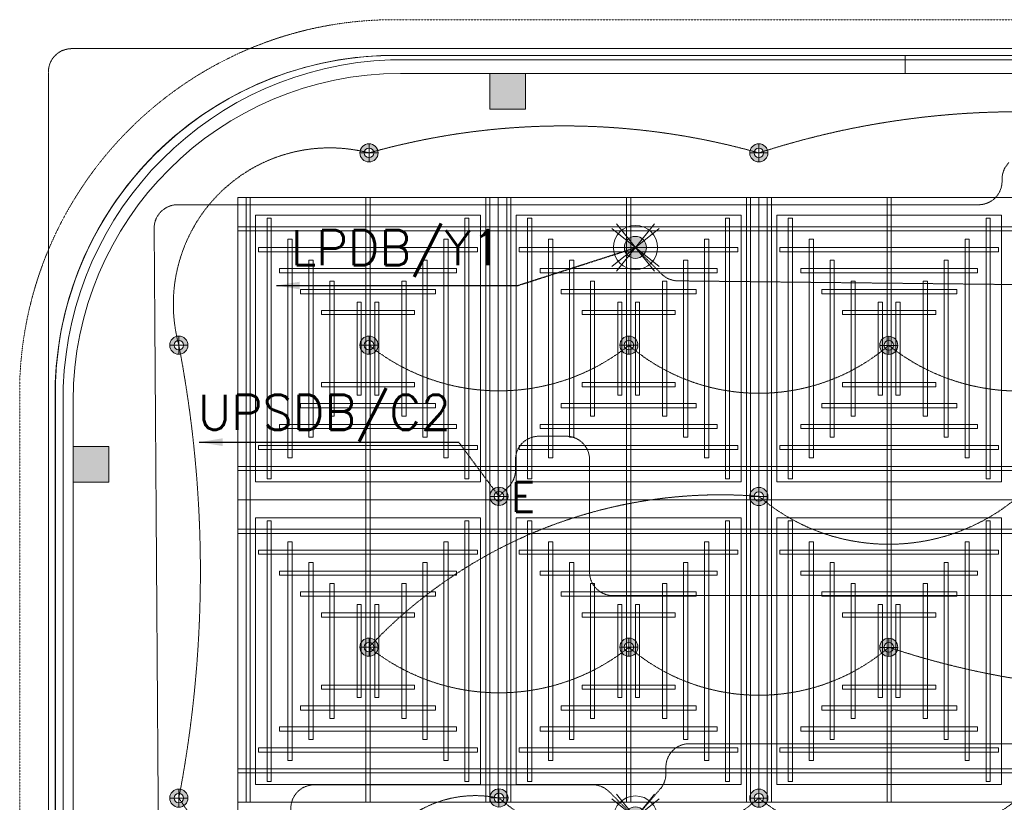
# Model space of a CAD drawing. Header units: millimetres. Extents: x -750 to 72845, y -24282 to 18874.
# Tile 46 of 154: x 153 to 4355, y 14963 to 18303. Entities that reach past the tile are written whole.
import ezdxf
from ezdxf.enums import TextEntityAlignment as Align

# ---------------------------------------------------------------- set-up
doc = ezdxf.new("R2010")
doc.units = ezdxf.units.MM
doc.header["$MEASUREMENT"] = 0
for name, pattern in [('DASHED', [19.05, 12.7, -6.35]), ('HIDDENX2', [0.75, 0.5, -0.25]), ('IRISH HOUSE_FF46_HYD AIRPORT_HVAC DUCTING LAYOUT 3$0$( Dashed )', [0.75, 0.5, -0.25])]:
    doc.linetypes.add(name, pattern=pattern)
doc.layers.get('0').update_dxf_attribs({"lineweight": 5})
for name, color, linetype, lineweight in [('E Celing Lighting', 5, 'DASHED', 5), ('IRISH HOUSE_FF46_HYD AIRPORT_HVAC DUCTING LAYOUT 3$0$00 Structural', 2, 'Continuous', 25), ('IRISH HOUSE_FF46_HYD AIRPORT_HVAC DUCTING LAYOUT 3$0$02_Elevation 00', 8, 'Continuous', 9), ('IRISH HOUSE_FF46_HYD AIRPORT_HVAC DUCTING LAYOUT 3$0$03 Partition', 152, 'Continuous', 25), ('IRISH HOUSE_FF46_HYD AIRPORT_HVAC DUCTING LAYOUT 3$0$08_Hatch', 140, 'Continuous', 9), ('IRISH HOUSE_FF46_HYD AIRPORT_HVAC DUCTING LAYOUT 3$0$Ceiling', 14, 'Continuous', 9), ('IRISH HOUSE_FF46_HYD AIRPORT_HVAC DUCTING LAYOUT 3$0$Furniture', 14, 'Continuous', 9), ('IRISH HOUSE_FF46_HYD AIRPORT_HVAC DUCTING LAYOUT 3$0$Grey', 8, 'Continuous', 9), ('Lighting (Ceiling)', 160, 'Continuous', 15), ('M-MEP-ELLG-CABLE', 146, 'HIDDENX2', 20), ('M-MEP-ELPR-EQUIP', 6, 'Continuous', 20), ('M-MEP-GEN', 7, 'Continuous', 5)]:
    doc.layers.add(name, color=color, linetype=linetype, lineweight=lineweight)
doc.layers.add('IRISH HOUSE_FF46_HYD AIRPORT_HVAC DUCTING LAYOUT 3$0$Flooring', color=8, linetype='Continuous')
doc.layers.add('IRISH HOUSE_FF46_HYD AIRPORT_HVAC DUCTING LAYOUT 3$0$RCP LAYOUT', color=8, linetype='Continuous')
doc.styles.add('Oswald Light', font='txt')
doc.styles.get("Standard").update_dxf_attribs({"font": 'romans.shx'})
doc.dimstyles.new('MDS-50', dxfattribs={"dimtxt": 100, "dimasz": 100, "dimexe": 50, "dimexo": 50, "dimgap": 25, "dimtad": 1, "dimdec": 0, "dimtxsty": 'Oswald Light', "dimcen": 0, "dimdle": 1.5875, "dimazin": 0, "dimtfac": 1, "dimtdec": 0, "dimtix": 1, "dimtmove": 0, "dimatfit": 0, "dimfxl": 0, "dimfrac": 2, "dimtolj": 1, "dimarcsym": 0})

# ---------------------------------------------------------------- blocks, each defined once
blk = doc.blocks.new('cl')
at = {"layer": 'Lighting (Ceiling)'}
h = blk.add_hatch(color=0, dxfattribs=at)
h.dxf.hatch_style = 1
h.paths.add_polyline_path([(1.53, 0.03, 1), (-1.53, 0.03, 1)])
h.paths.add_polyline_path([(-0.81, 0.03, -1), (0.81, 0.03, -1)], flags=16)
at = {"layer": 'Lighting (Ceiling)', "color": 0}
for p, q in [((-1.53, 0.03), (1.53, 0.03)), ((0, 1.56), (0, -1.5))]:
    blk.add_line(p, q, dxfattribs=at)
for radius in [1.53, 0.806]:
    blk.add_circle((0, 0.03), radius, dxfattribs=at)
at = {"color": 0}
blk.add_attdef('NAME', text='', height=5, dxfattribs=at).set_placement((0.84, 2.71), align=Align.MIDDLE_CENTER)
blk = doc.blocks.new('ljbsdinfpn')
at = {"layer": 'Lighting (Ceiling)'}
h = blk.add_hatch(color=6, dxfattribs=at)
h.dxf.hatch_style = 1
edge = h.paths.add_edge_path()
edge.add_arc((-23157.71, -1088.48), 1.85, 0, 360)
h = blk.add_hatch(color=6, dxfattribs=at)
h.dxf.hatch_style = 1
edge = h.paths.add_edge_path()
edge.add_arc((-23157.71, -1088.48), 1.85, 0, 360)
at = {"layer": 'Lighting (Ceiling)', "color": 6, "elevation": 0}
for points in [[(-23153.73, -1085.29), (-23161.69, -1091.68)], [(-23153.73, -1091.68), (-23161.69, -1085.29)], [(-23160.91, -1084.5), (-23154.51, -1092.46)], [(-23154.51, -1084.5), (-23160.91, -1092.46)]]:
    blk.add_lwpolyline(points, dxfattribs=at)
at = {"layer": 'Lighting (Ceiling)', "color": 6}
for radius in [3.7, 3.7, 1.85, 1.85]:
    blk.add_circle((-23157.71, -1088.48, 0), radius, dxfattribs=at)
blk = doc.blocks.new('skievubjn')
at = {"layer": 'E Celing Lighting', "color": 5}
for p in [(1744216.73, -77456.19, 0), (1744216.73, -77552.05, 0)]:
    blk.add_blockref('ljbsdinfpn', p, dxfattribs=at)
blk = doc.blocks.new('IRISH HOUSE_FF46_HYD AIRPORT_HVAC DUCTING LAYOUT 3$0$IRISH HOUSE-RCP LAYOUT')
at = {"layer": 'IRISH HOUSE_FF46_HYD AIRPORT_HVAC DUCTING LAYOUT 3$0$00 Structural', "lineweight": 0, "ltscale": 0.25}
h = blk.add_hatch(color=8, dxfattribs=at)
h.dxf.hatch_style = 1
h.paths.add_polyline_path([(1812, 8901.5), (1812, 8749.1), (1964.4, 8749.1), (1964.4, 8901.5)])
h = blk.add_hatch(color=8, dxfattribs=at)
h.dxf.hatch_style = 1
h.paths.add_polyline_path([(34, 7309.1), (34, 7156.7), (186.4, 7156.7), (186.4, 7309.1)])
at = {"color": 8, "lineweight": 0, "ltscale": 0.25}
for p, q in [((736.3, 1918.2), (736.3, 8372.8)), ((736.3, 8372.8), (7409.9, 8372.8)), ((736.3, 7081.9), (736.3, 8372.8)), ((736.3, 8372.8), (1848.5, 8372.8)), ((2960.8, 8372.8), (1848.5, 8372.8)), ((1848.5, 8372.8), (1848.5, 7081.9)), ((1848.5, 8372.8), (1848.5, 7081.9)), ((2960.8, 7081.9), (2960.8, 8372.8)), ((2960.8, 8372.8), (4073.1, 8372.8)), ((2960.8, 7081.9), (2960.8, 8372.8)), ((812.5, 7158.1), (812.5, 8296.6)), ((812.5, 8296.6), (1772.3, 8296.6)), ((1772.3, 8296.6), (1772.3, 7158.1)), ((2884.6, 8296.6), (1924.7, 8296.6)), ((1924.7, 8296.6), (1924.7, 7158.1)), ((2884.6, 7158.1), (2884.6, 8296.6)), ((3037, 7158.1), (3037, 8296.6)), ((3037, 8296.6), (3996.9, 8296.6)), ((3996.9, 8296.6), (3996.9, 7158.1)), ((1772.3, 7158.1), (812.5, 7158.1)), ((1924.7, 7158.1), (2884.6, 7158.1)), ((3996.9, 7158.1), (3037, 7158.1)), ((1848.5, 7081.9), (736.3, 7081.9)), ((1848.5, 7081.9), (736.3, 7081.9)), ((736.3, 7081.9), (736.3, 5790.9)), ((1848.5, 7081.9), (2960.8, 7081.9)), ((1848.5, 7081.9), (2960.8, 7081.9)), ((1848.5, 5790.9), (1848.5, 7081.9)), ((1848.5, 5790.9), (1848.5, 7081.9)), ((4073.1, 7081.9), (2960.8, 7081.9)), ((4073.1, 7081.9), (2960.8, 7081.9)), ((2960.8, 7081.9), (2960.8, 5790.9)), ((2960.8, 7081.9), (2960.8, 5790.9)), ((1772.3, 7005.7), (812.5, 7005.7)), ((812.5, 7005.7), (812.5, 5867.1)), ((1772.3, 5867.1), (1772.3, 7005.7)), ((1924.7, 7005.7), (2884.6, 7005.7)), ((1924.7, 5867.1), (1924.7, 7005.7)), ((2884.6, 7005.7), (2884.6, 5867.1)), ((3996.9, 7005.7), (3037, 7005.7)), ((3037, 7005.7), (3037, 5867.1)), ((3996.9, 5867.1), (3996.9, 7005.7)), ((812.5, 5867.1), (1772.3, 5867.1)), ((2884.6, 5867.1), (1924.7, 5867.1)), ((3037, 5867.1), (3996.9, 5867.1)), ((736.3, 5790.9), (1848.5, 5790.9)), ((2960.8, 5790.9), (1848.5, 5790.9)), ((2960.8, 5790.9), (4073.1, 5790.9))]:
    blk.add_line(p, q, dxfattribs=at)
at = {"layer": 'IRISH HOUSE_FF46_HYD AIRPORT_HVAC DUCTING LAYOUT 3$0$00 Structural', "color": 8, "lineweight": 0, "ltscale": 0.25}
for p, q in [((1812, 8901.5), (1964.4, 8901.5)), ((1812, 8749.1), (1812, 8901.5)), ((1964.4, 8901.5), (1964.4, 8749.1)), ((1964.4, 8749.1), (1812, 8749.1)), ((34, 7309.1), (186.4, 7309.1)), ((34, 7156.7), (34, 7309.1)), ((186.4, 7309.1), (186.4, 7156.7)), ((186.4, 7156.7), (34, 7156.7))]:
    blk.add_line(p, q, dxfattribs=at)
at = {"layer": 'IRISH HOUSE_FF46_HYD AIRPORT_HVAC DUCTING LAYOUT 3$0$02_Elevation 00', "color": 8, "lineweight": 0, "ltscale": 0.25}
blk.add_line((3585.4, 8901.6), (6588.5, 8901.6), dxfattribs=at)
at = {"layer": 'IRISH HOUSE_FF46_HYD AIRPORT_HVAC DUCTING LAYOUT 3$0$03 Partition', "color": 8, "lineweight": 0, "ltscale": 0.25}
for p, q in [((1459, 8977.8), (3585.4, 8977.8)), ((-42.2, 4994.4), (-42.2, 7494.2))]:
    blk.add_line(p, q, dxfattribs=at)
blk.add_arc((1404.6, 7531.5), 1447.3, 87.8468, 181.475, dxfattribs=at)
at = {"layer": 'IRISH HOUSE_FF46_HYD AIRPORT_HVAC DUCTING LAYOUT 3$0$08_Hatch', "color": 8, "lineweight": 0, "ltscale": 0.25}
for p, q in [((1354.8, 8977.7), (3585.4, 8977.7)), ((3585.4, 8977.7), (3585.4, 8901.5)), ((3585.4, 8901.5), (1431, 8901.5)), ((-42.2, 4994.4), (-42.2, 7580.7)), ((34, 7504.5), (34, 4994.4))]:
    blk.add_line(p, q, dxfattribs=at)
for centre, radius, start, end in [((1404.5, 7531), 1447.6, 91.9701, 178.0299), ((1431, 7504.5), 1397, 90, 180)]:
    blk.add_arc(centre, radius, start, end, dxfattribs=at)
at = {"layer": 'IRISH HOUSE_FF46_HYD AIRPORT_HVAC DUCTING LAYOUT 3$0$Ceiling', "color": 8, "lineweight": 0, "ltscale": 0.25}
for p, q in [((789.9, 8372.8), (772, 8372.8)), ((772, 8372.8), (772, 7081.9)), ((789.9, 7081.9), (789.9, 8372.8)), ((1283.5, 7081.9), (1283.5, 8372.8)), ((1283.5, 8372.8), (1301.3, 8372.8)), ((1301.3, 8372.8), (1301.3, 7081.9)), ((1794.9, 7081.9), (1794.9, 8372.8)), ((1794.9, 8372.8), (1812.8, 8372.8)), ((1812.8, 8372.8), (1812.8, 7081.9)), ((1902.2, 8372.8), (1884.3, 8372.8)), ((1884.3, 8372.8), (1884.3, 7081.9)), ((1902.2, 7081.9), (1902.2, 8372.8)), ((2413.6, 8372.8), (2395.8, 8372.8)), ((2395.8, 8372.8), (2395.8, 7081.9)), ((2413.6, 7081.9), (2413.6, 8372.8)), ((2907.2, 7081.9), (2907.2, 8372.8)), ((2907.2, 8372.8), (2925.1, 8372.8)), ((2925.1, 8372.8), (2925.1, 7081.9)), ((3014.4, 8372.8), (2996.6, 8372.8)), ((2996.6, 8372.8), (2996.6, 7081.9)), ((3014.4, 7081.9), (3014.4, 8372.8)), ((3508, 7081.9), (3508, 8372.8)), ((3508, 8372.8), (3525.9, 8372.8)), ((3525.9, 8372.8), (3525.9, 7081.9)), ((861.4, 7171.2), (861.4, 8283.4)), ((861.4, 8283.4), (879.3, 8283.4)), ((879.3, 8283.4), (879.3, 7171.2)), ((1705.6, 7171.2), (1705.6, 8283.4)), ((1705.6, 8283.4), (1723.4, 8283.4)), ((1723.4, 8283.4), (1723.4, 7171.2)), ((1991.5, 8283.4), (1973.7, 8283.4)), ((1973.7, 8283.4), (1973.7, 7171.2)), ((1991.5, 7171.2), (1991.5, 8283.4)), ((2835.7, 8283.4), (2817.8, 8283.4)), ((2817.8, 8283.4), (2817.8, 7171.2)), ((2835.7, 7171.2), (2835.7, 8283.4)), ((3085.9, 7171.2), (3085.9, 8283.4)), ((3085.9, 8283.4), (3103.8, 8283.4)), ((3103.8, 8283.4), (3103.8, 7171.2)), ((3930.1, 7171.2), (3930.1, 8283.4)), ((3930.1, 8283.4), (3948, 8283.4)), ((3948, 8283.4), (3948, 7171.2)), ((1848.5, 8247.7), (736.3, 8247.7)), ((736.3, 8247.7), (736.3, 8229.8)), ((1848.5, 8229.8), (1848.5, 8247.7)), ((1848.5, 8247.7), (2960.8, 8247.7)), ((1848.5, 8229.8), (1848.5, 8247.7)), ((4073.1, 8247.7), (2960.8, 8247.7)), ((2960.8, 8247.7), (2960.8, 8229.8)), ((2960.8, 8247.7), (2960.8, 8229.8)), ((736.3, 8229.8), (1848.5, 8229.8)), ((2960.8, 8229.8), (1848.5, 8229.8)), ((2960.8, 8229.8), (4073.1, 8229.8)), ((825.6, 8158.3), (825.6, 8140.4)), ((1759.1, 8158.3), (825.6, 8158.3)), ((950.7, 7260.6), (950.7, 8194)), ((950.7, 8194), (968.6, 8194)), ((968.6, 8194), (968.6, 7260.6)), ((1616.2, 7260.6), (1616.2, 8194)), ((1616.2, 8194), (1634.1, 8194)), ((1634.1, 8194), (1634.1, 7260.6)), ((1759.1, 8140.4), (1759.1, 8158.3)), ((1938, 8140.4), (1938, 8158.3)), ((1938, 8158.3), (2871.5, 8158.3)), ((2080.9, 8194), (2063, 8194)), ((2063, 8194), (2063, 7260.6)), ((2080.9, 7260.6), (2080.9, 8194)), ((2746.4, 8194), (2728.5, 8194)), ((2728.5, 8194), (2728.5, 7260.6)), ((2746.4, 7260.6), (2746.4, 8194)), ((2871.5, 8158.3), (2871.5, 8140.4)), ((3050.2, 8158.3), (3050.2, 8140.4)), ((3983.6, 8158.3), (3050.2, 8158.3)), ((3175.3, 7260.6), (3175.3, 8194)), ((3175.3, 8194), (3193.2, 8194)), ((3193.2, 8194), (3193.2, 7260.6)), ((3840.8, 7260.6), (3840.8, 8194)), ((3840.8, 8194), (3858.6, 8194)), ((3858.6, 8194), (3858.6, 7260.6)), ((3983.6, 8140.4), (3983.6, 8158.3)), ((825.6, 8140.4), (1759.1, 8140.4)), ((2871.5, 8140.4), (1938, 8140.4)), ((3050.2, 8140.4), (3983.6, 8140.4)), ((915, 8068.9), (915, 8051.1)), ((1669.7, 8068.9), (915, 8068.9)), ((1040.1, 7349.9), (1040.1, 8104.7)), ((1040.1, 8104.7), (1058, 8104.7)), ((1058, 8104.7), (1058, 7349.9)), ((1526.8, 7349.9), (1526.8, 8104.7)), ((1526.8, 8104.7), (1544.7, 8104.7)), ((1544.7, 8104.7), (1544.7, 7349.9)), ((1669.7, 8051.1), (1669.7, 8068.9)), ((2027.4, 8051.1), (2027.4, 8068.9)), ((2027.4, 8068.9), (2782.1, 8068.9)), ((2170.3, 8104.7), (2152.4, 8104.7)), ((2152.4, 8104.7), (2152.4, 7349.9)), ((2170.3, 7349.9), (2170.3, 8104.7)), ((2657, 8104.7), (2639.1, 8104.7)), ((2639.1, 8104.7), (2639.1, 7349.9)), ((2657, 7349.9), (2657, 8104.7)), ((2782.1, 8068.9), (2782.1, 8051.1)), ((3139.5, 8068.9), (3139.5, 8051.1)), ((3894.2, 8068.9), (3139.5, 8068.9)), ((3264.7, 7349.9), (3264.7, 8104.7)), ((3264.7, 8104.7), (3282.5, 8104.7)), ((3282.5, 8104.7), (3282.5, 7349.9)), ((3751.4, 7349.9), (3751.4, 8104.7)), ((3751.4, 8104.7), (3769.3, 8104.7)), ((3769.3, 8104.7), (3769.3, 7349.9)), ((3894.2, 8051.1), (3894.2, 8068.9)), ((915, 8051.1), (1669.7, 8051.1)), ((2782.1, 8051.1), (2027.4, 8051.1)), ((3139.5, 8051.1), (3894.2, 8051.1)), ((1129.5, 7439.3), (1129.5, 8015.3)), ((1129.5, 8015.3), (1147.3, 8015.3)), ((1147.3, 8015.3), (1147.3, 7439.3)), ((1455.3, 8015.3), (1437.4, 8015.3)), ((1437.4, 8015.3), (1437.4, 7439.3)), ((1455.3, 7439.3), (1455.3, 8015.3)), ((2241.8, 7439.3), (2241.8, 8015.3)), ((2241.8, 8015.3), (2259.7, 8015.3)), ((2259.7, 8015.3), (2259.7, 7439.3)), ((2567.6, 8015.3), (2549.8, 8015.3)), ((2549.8, 8015.3), (2549.8, 7439.3)), ((2567.6, 7439.3), (2567.6, 8015.3)), ((3354, 7439.3), (3354, 8015.3)), ((3354, 8015.3), (3371.9, 8015.3)), ((3371.9, 8015.3), (3371.9, 7439.3)), ((3679.8, 8015.3), (3661.9, 8015.3)), ((3661.9, 8015.3), (3661.9, 7439.3)), ((3679.8, 7439.3), (3679.8, 8015.3)), ((1004.4, 7979.6), (1004.4, 7961.7)), ((1580.4, 7979.6), (1004.4, 7979.6)), ((1004.4, 7961.7), (1580.4, 7961.7)), ((1580.4, 7961.7), (1580.4, 7979.6)), ((2116.7, 7961.7), (2116.7, 7979.6)), ((2116.7, 7979.6), (2692.7, 7979.6)), ((2692.7, 7961.7), (2116.7, 7961.7)), ((2692.7, 7979.6), (2692.7, 7961.7)), ((3228.9, 7979.6), (3228.9, 7961.7)), ((3804.9, 7979.6), (3228.9, 7979.6)), ((3228.9, 7961.7), (3804.9, 7961.7)), ((3804.9, 7961.7), (3804.9, 7979.6)), ((1245.6, 7528.7), (1245.6, 7925.9)), ((1245.6, 7925.9), (1263.5, 7925.9)), ((1263.5, 7925.9), (1263.5, 7528.7)), ((1339.1, 7925.9), (1321.2, 7925.9)), ((1321.2, 7925.9), (1321.2, 7528.7)), ((1339.1, 7528.7), (1339.1, 7925.9)), ((2358, 7528.7), (2358, 7925.9)), ((2358, 7925.9), (2375.9, 7925.9)), ((2375.9, 7925.9), (2375.9, 7528.7)), ((2451.5, 7925.9), (2433.6, 7925.9)), ((2433.6, 7925.9), (2433.6, 7528.7)), ((2451.5, 7528.7), (2451.5, 7925.9)), ((3470.2, 7528.7), (3470.2, 7925.9)), ((3470.2, 7925.9), (3488.1, 7925.9)), ((3488.1, 7925.9), (3488.1, 7528.7)), ((3563.6, 7925.9), (3545.8, 7925.9)), ((3545.8, 7925.9), (3545.8, 7528.7)), ((3563.6, 7528.7), (3563.6, 7925.9)), ((1093.7, 7890.2), (1093.7, 7872.3)), ((1491, 7890.2), (1093.7, 7890.2)), ((1093.7, 7872.3), (1491, 7872.3)), ((1491, 7872.3), (1491, 7890.2)), ((2206.1, 7872.3), (2206.1, 7890.2)), ((2206.1, 7890.2), (2603.4, 7890.2)), ((2603.4, 7872.3), (2206.1, 7872.3)), ((2603.4, 7890.2), (2603.4, 7872.3)), ((3318.3, 7890.2), (3318.3, 7872.3)), ((3715.6, 7890.2), (3318.3, 7890.2)), ((3318.3, 7872.3), (3715.6, 7872.3)), ((3715.6, 7872.3), (3715.6, 7890.2)), ((1093.7, 7564.4), (1093.7, 7582.3)), ((1093.7, 7582.3), (1491, 7582.3)), ((1491, 7582.3), (1491, 7564.4)), ((2603.4, 7582.3), (2206.1, 7582.3)), ((2206.1, 7582.3), (2206.1, 7564.4)), ((2603.4, 7564.4), (2603.4, 7582.3)), ((3318.3, 7564.4), (3318.3, 7582.3)), ((3318.3, 7582.3), (3715.6, 7582.3)), ((3715.6, 7582.3), (3715.6, 7564.4)), ((1491, 7564.4), (1093.7, 7564.4)), ((1263.5, 7528.7), (1245.6, 7528.7)), ((1321.2, 7528.7), (1339.1, 7528.7)), ((2206.1, 7564.4), (2603.4, 7564.4)), ((2375.9, 7528.7), (2358, 7528.7)), ((2433.6, 7528.7), (2451.5, 7528.7)), ((3715.6, 7564.4), (3318.3, 7564.4)), ((3488.1, 7528.7), (3470.2, 7528.7)), ((3545.8, 7528.7), (3563.6, 7528.7)), ((1004.4, 7475.1), (1004.4, 7492.9)), ((1004.4, 7492.9), (1580.4, 7492.9)), ((1580.4, 7492.9), (1580.4, 7475.1)), ((2692.7, 7492.9), (2116.7, 7492.9)), ((2116.7, 7492.9), (2116.7, 7475.1)), ((2692.7, 7475.1), (2692.7, 7492.9)), ((3228.9, 7475.1), (3228.9, 7492.9)), ((3228.9, 7492.9), (3804.9, 7492.9)), ((3804.9, 7492.9), (3804.9, 7475.1)), ((1580.4, 7475.1), (1004.4, 7475.1)), ((1147.3, 7439.3), (1129.5, 7439.3)), ((1437.4, 7439.3), (1455.3, 7439.3)), ((2116.7, 7475.1), (2692.7, 7475.1)), ((2259.7, 7439.3), (2241.8, 7439.3)), ((2549.8, 7439.3), (2567.6, 7439.3)), ((3804.9, 7475.1), (3228.9, 7475.1)), ((3371.9, 7439.3), (3354, 7439.3)), ((3661.9, 7439.3), (3679.8, 7439.3)), ((915, 7385.7), (915, 7403.6)), ((915, 7403.6), (1669.7, 7403.6)), ((1669.7, 7403.6), (1669.7, 7385.7)), ((2782.1, 7403.6), (2027.4, 7403.6)), ((2027.4, 7403.6), (2027.4, 7385.7)), ((2782.1, 7385.7), (2782.1, 7403.6)), ((3139.6, 7385.7), (3139.6, 7403.6)), ((3139.6, 7403.6), (3894.3, 7403.6)), ((3894.3, 7403.6), (3894.3, 7385.7)), ((1669.7, 7385.7), (915, 7385.7)), ((2027.4, 7385.7), (2782.1, 7385.7)), ((3894.3, 7385.7), (3139.6, 7385.7)), ((825.6, 7296.3), (825.6, 7314.2)), ((825.6, 7314.2), (1759.1, 7314.2)), ((1058, 7349.9), (1040.1, 7349.9)), ((1544.7, 7349.9), (1526.8, 7349.9)), ((1759.1, 7314.2), (1759.1, 7296.3)), ((2871.5, 7314.2), (1938, 7314.2)), ((1938, 7314.2), (1938, 7296.3)), ((2152.4, 7349.9), (2170.3, 7349.9)), ((2639.1, 7349.9), (2657, 7349.9)), ((2871.5, 7296.3), (2871.5, 7314.2)), ((3050.2, 7296.3), (3050.2, 7314.2)), ((3050.2, 7314.2), (3983.6, 7314.2)), ((3282.5, 7349.9), (3264.7, 7349.9)), ((3769.3, 7349.9), (3751.4, 7349.9)), ((3983.6, 7314.2), (3983.6, 7296.3)), ((1759.1, 7296.3), (825.6, 7296.3)), ((1938, 7296.3), (2871.5, 7296.3)), ((3983.6, 7296.3), (3050.2, 7296.3)), ((968.6, 7260.6), (950.7, 7260.6)), ((1634.1, 7260.6), (1616.2, 7260.6)), ((2063, 7260.6), (2080.9, 7260.6)), ((2728.5, 7260.6), (2746.4, 7260.6)), ((3193.2, 7260.6), (3175.3, 7260.6)), ((3858.6, 7260.6), (3840.8, 7260.6)), ((736.3, 7224.8), (1848.5, 7224.8)), ((736.3, 7207), (736.3, 7224.8)), ((1848.5, 7207), (736.3, 7207)), ((2960.8, 7224.8), (1848.5, 7224.8)), ((1848.5, 7224.8), (1848.5, 7207)), ((1848.5, 7224.8), (1848.5, 7207)), ((1848.5, 7207), (2960.8, 7207)), ((2960.8, 7224.8), (4073.1, 7224.8)), ((2960.8, 7207), (2960.8, 7224.8)), ((2960.8, 7207), (2960.8, 7224.8)), ((4073.1, 7207), (2960.8, 7207)), ((879.3, 7171.2), (861.4, 7171.2)), ((1723.4, 7171.2), (1705.6, 7171.2)), ((1973.7, 7171.2), (1991.5, 7171.2)), ((2817.8, 7171.2), (2835.7, 7171.2)), ((3103.8, 7171.2), (3085.9, 7171.2)), ((3948, 7171.2), (3930.1, 7171.2)), ((772, 7081.9), (789.9, 7081.9)), ((772, 7081.9), (789.9, 7081.9)), ((772, 5790.9), (772, 7081.9)), ((789.9, 7081.9), (789.9, 5790.9)), ((1301.3, 7081.9), (1283.5, 7081.9)), ((1301.3, 7081.9), (1283.5, 7081.9)), ((1283.5, 7081.9), (1283.5, 5790.9)), ((1301.3, 5790.9), (1301.3, 7081.9)), ((1812.8, 7081.9), (1794.9, 7081.9)), ((1812.8, 7081.9), (1794.9, 7081.9)), ((1794.9, 7081.9), (1794.9, 5790.9)), ((1812.8, 5790.9), (1812.8, 7081.9)), ((1884.3, 7081.9), (1902.2, 7081.9)), ((1884.3, 7081.9), (1902.2, 7081.9)), ((1884.3, 5790.9), (1884.3, 7081.9)), ((1902.2, 7081.9), (1902.2, 5790.9)), ((2395.8, 7081.9), (2413.6, 7081.9)), ((2395.8, 7081.9), (2413.6, 7081.9)), ((2395.8, 5790.9), (2395.8, 7081.9)), ((2413.6, 7081.9), (2413.6, 5790.9)), ((2925.1, 7081.9), (2907.2, 7081.9)), ((2925.1, 7081.9), (2907.2, 7081.9)), ((2907.2, 7081.9), (2907.2, 5790.9)), ((2925.1, 5790.9), (2925.1, 7081.9)), ((2996.6, 7081.9), (3014.4, 7081.9)), ((2996.6, 7081.9), (3014.4, 7081.9)), ((2996.6, 5790.9), (2996.6, 7081.9)), ((3014.4, 7081.9), (3014.4, 5790.9)), ((3525.9, 7081.9), (3508, 7081.9)), ((3525.9, 7081.9), (3508, 7081.9)), ((3508, 7081.9), (3508, 5790.9)), ((3525.9, 5790.9), (3525.9, 7081.9)), ((879.3, 6992.5), (861.4, 6992.5)), ((861.4, 6992.5), (861.4, 5880.3)), ((879.3, 5880.3), (879.3, 6992.5)), ((1723.4, 6992.5), (1705.6, 6992.5)), ((1705.6, 6992.5), (1705.6, 5880.3)), ((1723.4, 5880.3), (1723.4, 6992.5)), ((1973.7, 6992.5), (1991.5, 6992.5)), ((1973.7, 5880.3), (1973.7, 6992.5)), ((1991.5, 6992.5), (1991.5, 5880.3)), ((2817.8, 6992.5), (2835.7, 6992.5)), ((2817.8, 5880.3), (2817.8, 6992.5)), ((2835.7, 6992.5), (2835.7, 5880.3)), ((3103.8, 6992.5), (3085.9, 6992.5)), ((3085.9, 6992.5), (3085.9, 5880.3)), ((3103.8, 5880.3), (3103.8, 6992.5)), ((3948, 6992.5), (3930.1, 6992.5)), ((3930.1, 6992.5), (3930.1, 5880.3)), ((3948, 5880.3), (3948, 6992.5)), ((1848.5, 6956.7), (736.3, 6956.7)), ((736.3, 6956.7), (736.3, 6938.9)), ((736.3, 6938.9), (1848.5, 6938.9)), ((1848.5, 6938.9), (1848.5, 6956.7)), ((1848.5, 6956.7), (2960.8, 6956.7)), ((1848.5, 6938.9), (1848.5, 6956.7)), ((2960.8, 6938.9), (1848.5, 6938.9)), ((4073.1, 6956.7), (2960.8, 6956.7)), ((2960.8, 6956.7), (2960.8, 6938.9)), ((2960.8, 6956.7), (2960.8, 6938.9)), ((2960.8, 6938.9), (4073.1, 6938.9)), ((968.6, 6903.1), (950.7, 6903.1)), ((950.7, 6903.1), (950.7, 5969.7)), ((968.6, 5969.7), (968.6, 6903.1)), ((1634.1, 6903.1), (1616.2, 6903.1)), ((1616.2, 6903.1), (1616.2, 5969.7)), ((1634.1, 5969.7), (1634.1, 6903.1)), ((2063, 6903.1), (2080.9, 6903.1)), ((2063, 5969.7), (2063, 6903.1)), ((2080.9, 6903.1), (2080.9, 5969.7)), ((2728.5, 6903.1), (2746.4, 6903.1)), ((2728.5, 5969.7), (2728.5, 6903.1)), ((2746.4, 6903.1), (2746.4, 5969.7)), ((3193.2, 6903.1), (3175.3, 6903.1)), ((3175.3, 6903.1), (3175.3, 5969.7)), ((3193.2, 5969.7), (3193.2, 6903.1)), ((3858.6, 6903.1), (3840.8, 6903.1)), ((3840.8, 6903.1), (3840.8, 5969.7)), ((3858.6, 5969.7), (3858.6, 6903.1)), ((825.6, 6867.4), (825.6, 6849.5)), ((1759.1, 6867.4), (825.6, 6867.4)), ((1759.1, 6849.5), (1759.1, 6867.4)), ((1938, 6849.5), (1938, 6867.4)), ((1938, 6867.4), (2871.5, 6867.4)), ((2871.5, 6867.4), (2871.5, 6849.5)), ((3050.2, 6867.4), (3050.2, 6849.5)), ((3983.6, 6867.4), (3050.2, 6867.4)), ((3983.6, 6849.5), (3983.6, 6867.4)), ((825.6, 6849.5), (1759.1, 6849.5)), ((1058, 6813.8), (1040.1, 6813.8)), ((1040.1, 6813.8), (1040.1, 6059)), ((1058, 6059), (1058, 6813.8)), ((1544.7, 6813.8), (1526.8, 6813.8)), ((1526.8, 6813.8), (1526.8, 6059)), ((1544.7, 6059), (1544.7, 6813.8)), ((2871.5, 6849.5), (1938, 6849.5)), ((2152.4, 6813.8), (2170.3, 6813.8)), ((2152.4, 6059), (2152.4, 6813.8)), ((2170.3, 6813.8), (2170.3, 6059)), ((2639.1, 6813.8), (2657, 6813.8)), ((2639.1, 6059), (2639.1, 6813.8)), ((2657, 6813.8), (2657, 6059)), ((3050.2, 6849.5), (3983.6, 6849.5)), ((3282.5, 6813.8), (3264.7, 6813.8)), ((3264.7, 6813.8), (3264.7, 6059)), ((3282.5, 6059), (3282.5, 6813.8)), ((3769.3, 6813.8), (3751.4, 6813.8)), ((3751.4, 6813.8), (3751.4, 6059)), ((3769.3, 6059), (3769.3, 6813.8)), ((915, 6778), (915, 6760.1)), ((1669.7, 6778), (915, 6778)), ((1669.7, 6760.1), (1669.7, 6778)), ((2027.4, 6760.1), (2027.4, 6778)), ((2027.4, 6778), (2782.1, 6778)), ((2782.1, 6778), (2782.1, 6760.1)), ((3139.6, 6778), (3139.6, 6760.1)), ((3894.3, 6778), (3139.6, 6778)), ((3894.3, 6760.1), (3894.3, 6778)), ((915, 6760.1), (1669.7, 6760.1)), ((1147.3, 6724.4), (1129.5, 6724.4)), ((1129.5, 6724.4), (1129.5, 6148.4)), ((1147.3, 6148.4), (1147.3, 6724.4)), ((1437.4, 6724.4), (1455.3, 6724.4)), ((1437.4, 6148.4), (1437.4, 6724.4)), ((1455.3, 6724.4), (1455.3, 6148.4)), ((2782.1, 6760.1), (2027.4, 6760.1)), ((2259.7, 6724.4), (2241.8, 6724.4)), ((2241.8, 6724.4), (2241.8, 6148.4)), ((2259.7, 6148.4), (2259.7, 6724.4)), ((2549.8, 6724.4), (2567.6, 6724.4)), ((2549.8, 6148.4), (2549.8, 6724.4)), ((2567.6, 6724.4), (2567.6, 6148.4)), ((3139.6, 6760.1), (3894.3, 6760.1)), ((3371.9, 6724.4), (3354, 6724.4)), ((3354, 6724.4), (3354, 6148.4)), ((3371.9, 6148.4), (3371.9, 6724.4)), ((3661.9, 6724.4), (3679.8, 6724.4)), ((3661.9, 6148.4), (3661.9, 6724.4)), ((3679.8, 6724.4), (3679.8, 6148.4)), ((1004.4, 6688.7), (1004.4, 6670.8)), ((1580.4, 6688.7), (1004.4, 6688.7)), ((1580.4, 6670.8), (1580.4, 6688.7)), ((2116.7, 6670.8), (2116.7, 6688.7)), ((2116.7, 6688.7), (2692.7, 6688.7)), ((2692.7, 6688.7), (2692.7, 6670.8)), ((3228.9, 6688.7), (3228.9, 6670.8)), ((3804.9, 6688.7), (3228.9, 6688.7)), ((3804.9, 6670.8), (3804.9, 6688.7)), ((1004.4, 6670.8), (1580.4, 6670.8)), ((2692.7, 6670.8), (2116.7, 6670.8)), ((3228.9, 6670.8), (3804.9, 6670.8)), ((1093.7, 6599.3), (1093.7, 6581.4)), ((1491, 6599.3), (1093.7, 6599.3)), ((1263.5, 6635), (1245.6, 6635)), ((1245.6, 6635), (1245.6, 6237.8)), ((1263.5, 6237.8), (1263.5, 6635)), ((1321.2, 6635), (1339.1, 6635)), ((1321.2, 6237.8), (1321.2, 6635)), ((1339.1, 6635), (1339.1, 6237.8)), ((1491, 6581.4), (1491, 6599.3)), ((2206.1, 6581.4), (2206.1, 6599.3)), ((2206.1, 6599.3), (2603.4, 6599.3)), ((2375.9, 6635), (2358, 6635)), ((2358, 6635), (2358, 6237.8)), ((2375.9, 6237.8), (2375.9, 6635)), ((2433.6, 6635), (2451.5, 6635)), ((2433.6, 6237.8), (2433.6, 6635)), ((2451.5, 6635), (2451.5, 6237.8)), ((2603.4, 6599.3), (2603.4, 6581.4)), ((3318.3, 6599.3), (3318.3, 6581.4)), ((3715.6, 6599.3), (3318.3, 6599.3)), ((3488.1, 6635), (3470.2, 6635)), ((3470.2, 6635), (3470.2, 6237.8)), ((3488.1, 6237.8), (3488.1, 6635)), ((3545.8, 6635), (3563.6, 6635)), ((3545.8, 6237.8), (3545.8, 6635)), ((3563.6, 6635), (3563.6, 6237.8)), ((3715.6, 6581.4), (3715.6, 6599.3)), ((1093.7, 6581.4), (1491, 6581.4)), ((2603.4, 6581.4), (2206.1, 6581.4)), ((3318.3, 6581.4), (3715.6, 6581.4)), ((1093.7, 6273.5), (1093.7, 6291.4)), ((1093.7, 6291.4), (1491, 6291.4)), ((1491, 6273.5), (1093.7, 6273.5)), ((1491, 6291.4), (1491, 6273.5)), ((2603.4, 6291.4), (2206.1, 6291.4)), ((2206.1, 6291.4), (2206.1, 6273.5)), ((2206.1, 6273.5), (2603.4, 6273.5)), ((2603.4, 6273.5), (2603.4, 6291.4)), ((3318.3, 6273.5), (3318.3, 6291.4)), ((3318.3, 6291.4), (3715.6, 6291.4)), ((3715.6, 6273.5), (3318.3, 6273.5)), ((3715.6, 6291.4), (3715.6, 6273.5)), ((1245.6, 6237.8), (1263.5, 6237.8)), ((1339.1, 6237.8), (1321.2, 6237.8)), ((2358, 6237.8), (2375.9, 6237.8)), ((2451.5, 6237.8), (2433.6, 6237.8)), ((3470.2, 6237.8), (3488.1, 6237.8)), ((3563.6, 6237.8), (3545.8, 6237.8)), ((1004.4, 6184.1), (1004.4, 6202)), ((1004.4, 6202), (1580.4, 6202)), ((1580.4, 6184.1), (1004.4, 6184.1)), ((1580.4, 6202), (1580.4, 6184.1)), ((2692.7, 6202), (2116.7, 6202)), ((2116.7, 6202), (2116.7, 6184.1)), ((2116.7, 6184.1), (2692.7, 6184.1)), ((2692.7, 6184.1), (2692.7, 6202)), ((3228.9, 6184.1), (3228.9, 6202)), ((3228.9, 6202), (3804.9, 6202)), ((3804.9, 6184.1), (3228.9, 6184.1)), ((3804.9, 6202), (3804.9, 6184.1)), ((1129.5, 6148.4), (1147.3, 6148.4)), ((1455.3, 6148.4), (1437.4, 6148.4)), ((2241.8, 6148.4), (2259.7, 6148.4)), ((2567.6, 6148.4), (2549.8, 6148.4)), ((3354, 6148.4), (3371.9, 6148.4)), ((3679.8, 6148.4), (3661.9, 6148.4)), ((915, 6094.8), (915, 6112.7)), ((915, 6112.7), (1669.7, 6112.7)), ((1669.7, 6094.8), (915, 6094.8)), ((1669.7, 6112.7), (1669.7, 6094.8)), ((2782.1, 6112.7), (2027.4, 6112.7)), ((2027.4, 6112.7), (2027.4, 6094.8)), ((2027.4, 6094.8), (2782.1, 6094.8)), ((2782.1, 6094.8), (2782.1, 6112.7)), ((3139.5, 6094.8), (3139.5, 6112.7)), ((3139.5, 6112.7), (3894.2, 6112.7)), ((3894.2, 6094.8), (3139.5, 6094.8)), ((3894.2, 6112.7), (3894.2, 6094.8)), ((1040.1, 6059), (1058, 6059)), ((1526.8, 6059), (1544.7, 6059)), ((2170.3, 6059), (2152.4, 6059)), ((2657, 6059), (2639.1, 6059)), ((3264.7, 6059), (3282.5, 6059)), ((3751.4, 6059), (3769.3, 6059)), ((825.6, 6005.4), (825.6, 6023.3)), ((825.6, 6023.3), (1759.1, 6023.3)), ((1759.1, 6023.3), (1759.1, 6005.4)), ((2871.5, 6023.3), (1938, 6023.3)), ((1938, 6023.3), (1938, 6005.4)), ((2871.5, 6005.4), (2871.5, 6023.3)), ((3050.2, 6005.4), (3050.2, 6023.3)), ((3050.2, 6023.3), (3983.6, 6023.3)), ((3983.6, 6023.3), (3983.6, 6005.4)), ((1759.1, 6005.4), (825.6, 6005.4)), ((950.7, 5969.7), (968.6, 5969.7)), ((1616.2, 5969.7), (1634.1, 5969.7)), ((1938, 6005.4), (2871.5, 6005.4)), ((2080.9, 5969.7), (2063, 5969.7)), ((2746.4, 5969.7), (2728.5, 5969.7)), ((3983.6, 6005.4), (3050.2, 6005.4)), ((3175.3, 5969.7), (3193.2, 5969.7)), ((3840.8, 5969.7), (3858.6, 5969.7)), ((736.3, 5933.9), (1848.5, 5933.9)), ((736.3, 5916.1), (736.3, 5933.9)), ((2960.8, 5933.9), (1848.5, 5933.9)), ((1848.5, 5933.9), (1848.5, 5916.1)), ((1848.5, 5933.9), (1848.5, 5916.1)), ((2960.8, 5933.9), (4073.1, 5933.9)), ((2960.8, 5916.1), (2960.8, 5933.9)), ((2960.8, 5916.1), (2960.8, 5933.9)), ((1848.5, 5916.1), (736.3, 5916.1)), ((1848.5, 5916.1), (2960.8, 5916.1)), ((4073.1, 5916.1), (2960.8, 5916.1)), ((861.4, 5880.3), (879.3, 5880.3)), ((1705.6, 5880.3), (1723.4, 5880.3)), ((1991.5, 5880.3), (1973.7, 5880.3)), ((2835.7, 5880.3), (2817.8, 5880.3)), ((3085.9, 5880.3), (3103.8, 5880.3)), ((3930.1, 5880.3), (3948, 5880.3)), ((789.9, 5790.9), (772, 5790.9)), ((1283.5, 5790.9), (1301.3, 5790.9)), ((1794.9, 5790.9), (1812.8, 5790.9)), ((1902.2, 5790.9), (1884.3, 5790.9)), ((2413.6, 5790.9), (2395.8, 5790.9)), ((2907.2, 5790.9), (2925.1, 5790.9)), ((3014.4, 5790.9), (2996.6, 5790.9)), ((3508, 5790.9), (3525.9, 5790.9))]:
    blk.add_line(p, q, dxfattribs=at)
at = {"layer": 'IRISH HOUSE_FF46_HYD AIRPORT_HVAC DUCTING LAYOUT 3$0$Flooring', "color": 8, "lineweight": 0, "ltscale": 0.25}
for p, q in [((20851, 8959.6), (1388.7, 8959.6)), ((-8.3, 7562.6), (-8.3, 1340.9))]:
    blk.add_line(p, q, dxfattribs=at)
blk.add_arc((1438.5, 7512.8), 1447.6, 91.9701, 178.0299, dxfattribs=at)
at = {"layer": 'IRISH HOUSE_FF46_HYD AIRPORT_HVAC DUCTING LAYOUT 3$0$Furniture', "color": 8, "lineweight": 0, "ltscale": 0.25}
for p, q in [((20816.5, 8977.7), (1459, 8977.7)), ((-41.7, 7586.2), (-41.9, 944))]:
    blk.add_line(p, q, dxfattribs=at)
blk.add_arc((1404.6, 7531.5), 1447.3, 87.8457, 177.8337, dxfattribs=at)
at = {"layer": 'IRISH HOUSE_FF46_HYD AIRPORT_HVAC DUCTING LAYOUT 3$0$Grey', "color": 8, "linetype": 'IRISH HOUSE_FF46_HYD AIRPORT_HVAC DUCTING LAYOUT 3$0$( Dashed )', "lineweight": 0, "ltscale": 0.2}
for p, q in [((20816.5, 9130.1), (1461.7, 9130.1)), ((-194.1, 7589), (-194.3, 1080))]:
    blk.add_line(p, q, dxfattribs=at)
blk.add_arc((1404.6, 7531.5), 1599.7, 87.9509, 177.9393, dxfattribs=at)
blk = doc.blocks.new('IRISH HOUSE_FF46_HYD AIRPORT_HVAC DUCTING LAYOUT 3')
at = {"layer": 'IRISH HOUSE_FF46_HYD AIRPORT_HVAC DUCTING LAYOUT 3$0$RCP LAYOUT', "lineweight": 0}
blk.add_blockref('IRISH HOUSE_FF46_HYD AIRPORT_HVAC DUCTING LAYOUT 3$0$IRISH HOUSE-RCP LAYOUT', (0, 0), dxfattribs=at)

msp = doc.modelspace()

# ---------------------------------------------------------------- linework, layer by layer
at = {"layer": 'M-MEP-ELLG-CABLE', "color": 5, "ltscale": 5, "elevation": 1}
for points in [[(275, 5218.9), (275, 13122.7, -0.198912), (304.3, 13193.4), (381, 13270.2), (304.3, 13347, -0.198912), (275, 13417.7), (275, 18079.3, -0.414214), (375, 18179.3), (5286.5, 18179.3, -0.198912)], [(4375, 17693, 0.199474), (4345.6, 17622.1), (4345.6, 17613.2, -0.414214), (4245.6, 17513.2), (826.7, 17513.2, 0.41626), (726.7, 17412.5), (760.9, 12519.2, 0.196537), (790, 12449.4), (831.9, 12407.3), (790.3, 12366.1, 0.199915)], [(4800.3, 15844.9), (2685, 15844.9, -0.414214), (2585, 15944.9), (2585, 16425, 0.414214), (2485, 16525), (2368.9, 16525, 0.414214), (2268.9, 16425), (2268.9, 16380.4, -0.199474), (2239.5, 16309.5), (2197.9, 16268.2), (2195.6, 16270.5)]]:
    msp.add_lwpolyline(points, format="xyb", dxfattribs=at)
at = {"layer": 'M-MEP-ELLG-CABLE', "color": 1, "ltscale": 5}
for points in [[(5525.8, 17734.3, 0.158363), (3307.5, 17734.3, 0.138423), (1643.7, 17734.3, 0.576092), (831.9, 16913.6, -0.095289), (831.9, 14980.4, -0.320296), (831.9, 13693.9, -0.128293), (831.9, 11117.8, -0.30419), (1643.6, 10475.6, -0.343989), (1988.2, 9832, -0.211718), (1988.2, 8544.7, -0.505943), (1643.6, 7901, -0.327111), (831.7, 7257.4, -0.146526), (831.8, 4682.8, -0.20789)], [(1315.1, 12228.9), (1310.2, 14937.1, -0.414746), (1410.2, 15037.3), (2598, 15037.3, -0.198912), (2668.7, 15008), (2780.9, 14895.9), (2880.8, 15012.9, -0.011223), (2883.8, 15016.3, 0.190177), (2910.8, 15084.6), (2910.8, 15112.9, -0.414214), (3010.8, 15212.9), (6458.9, 15212.9, -0.198912), (6529.6, 15183.6), (6641.7, 15071.4), (6741.7, 15188.5, -0.219412), (6817.7, 15223.5), (7442.5, 15223.5, 0.414214), (7542.5, 15323.5), (7542.5, 17039.1, 0.411013), (7443.6, 17139.1), (2962.3, 17188.1, -0.196071), (2892.6, 17217.4), (2780.1, 17330)]]:
    msp.add_lwpolyline(points, format="xyb", dxfattribs=at)
at = {"layer": 'M-MEP-ELLG-CABLE', "color": 1, "ltscale": 5, "elevation": 1}
for points in [[(1643.7, 16913.6, 0.350709), (2752.9, 16912.9, 0.36874), (3862.1, 16912.9, 0.350709), (4971.3, 16912.1, 0.368803)], [(4416.5, 16268.5, -0.368803), (3307.5, 16268.5, 0.228115), (1643.7, 15624.8, 0.350709), (2752.9, 15624.1, 0.36862), (3862.5, 15624.1, 0.16249), (6080.4, 15624.1, 0.351384)], [(4417, 14979.7, -0.350709), (3307.9, 14980.4, -0.368803), (2198.8, 14980.4, 0.591755), (1643.7, 14337.5, 0.350709), (2752.9, 14336.8, 0.36874), (3862.1, 14336.8, 0.350709), (4971.3, 14336, 0.369478)]]:
    msp.add_lwpolyline(points, format="xyb", dxfattribs=at)

# ---------------------------------------------------------------- block references
at = {"layer": 'E Celing Lighting', "color": 1, "xscale": 25.32885420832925, "yscale": 25.32885420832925, "zscale": 25.32885420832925}
for p in [(1643.7, 17733.6), (3307.5, 17733.6), (831.9, 16912.9), (1643.7, 16912.9), (2753, 16912.9), (3862.1, 16912.1), (3307.6, 16267), (1643.7, 15624.1), (2753, 15624.1), (3862.1, 15623.3), (831.9, 14979.7), (2198.2, 14980.4), (3307.6, 14979.7)]:
    msp.add_blockref('cl', p, dxfattribs=at)
at = {"layer": 'E Celing Lighting', "color": 8, "xscale": 25.4, "yscale": 25.4, "zscale": 25.4}
msp.add_blockref('skievubjn', (-43712118.3, 2012365.4), dxfattribs=at)
at = {"layer": 'E Celing Lighting', "color": 5}
ref = msp.add_blockref('cl', (2198.2, 16267.7), dxfattribs=dict(at, xscale=-25.32885420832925, yscale=25.32885420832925, zscale=25.32885420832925))
ref.add_attrib('NAME', 'E', dxfattribs={"layer": '0', "color": 0, "height": 126.6}).set_placement((2301.4, 16266), align=Align.MIDDLE_CENTER)
at = {"layer": 'M-MEP-ELPR-EQUIP'}
msp.add_blockref('IRISH HOUSE_FF46_HYD AIRPORT_HVAC DUCTING LAYOUT 3', (347, 9171.7), dxfattribs=at)

# ---------------------------------------------------------------- texts
at = {"layer": 'M-MEP-GEN', "char_height": 150, "width": 664.012, "attachment_point": 4}
for s, insert in [('{\\Fsimplex|c0;LPDB/Y1}', (1309.2, 17304.9, 0)), ('{\\Fsimplex|c0;UPSDB/C2}', (913.6, 16601.9))]:
    msp.add_mtext(s, dxfattribs=dict(at, insert=insert))

# ---------------------------------------------------------------- leaders
at = {"layer": 'M-MEP-ELLG-CABLE', "color": 1, "ltscale": 5}
msp.add_leader([(1248.2, 17168.2), (2277.8, 17168.2), (2781.7, 17330)], dimstyle='MDS-50', override={"dimtad": 0}, dxfattribs=at)
at = {"layer": 'M-MEP-ELLG-CABLE', "color": 5, "ltscale": 5}
msp.add_leader([(918.5, 16499.7), (2026.4, 16499.7), (2198.2, 16268.5)], dimstyle='MDS-50', override={"dimtad": 0}, dxfattribs=at)

doc.saveas('drawing.dxf')
